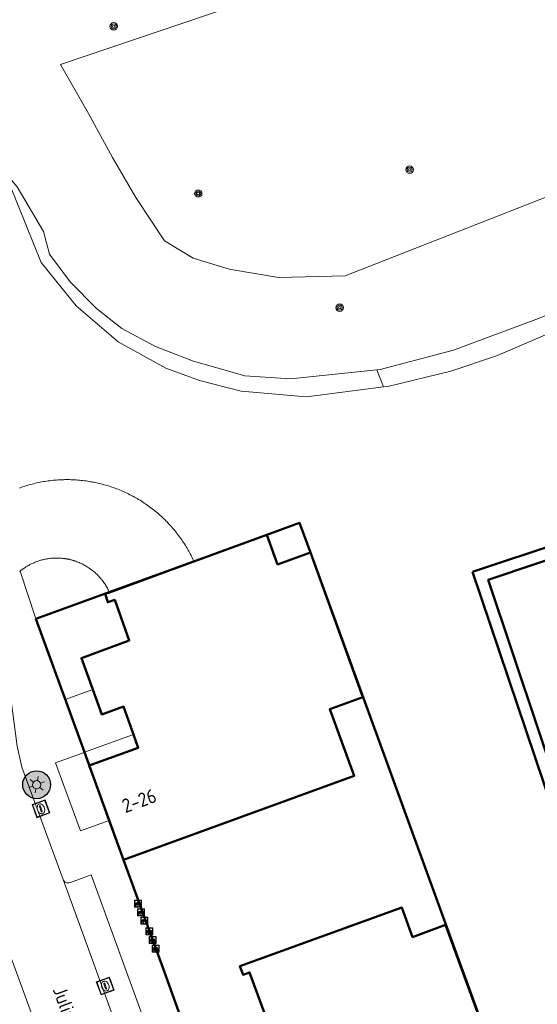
# Model space of a CAD drawing. Header units: metres. Extents: x 94279 to 96109, y 461866 to 463040.
# Tile 76 of 175: x 95126 to 95163, y 462661 to 462732. Entities that reach past the tile are written whole.
import ezdxf
from ezdxf.enums import TextEntityAlignment as Align

# ---------------------------------------------------------------- set-up
doc = ezdxf.new("R2010")
doc.units = ezdxf.units.M
doc.layers.get('0').update_dxf_attribs({"linetype": 'CONTINUOUS'})
for name, color, linetype, lineweight in [('B-WE-OV-LICHTMAST', 252, 'CONTINUOUS', 25), ('B_BEBOUWINGSGRENS_-1', 132, 'CONTINUOUS', 50), ('B_BEBOUWINGSGRENS_0', 132, 'CONTINUOUS', 50), ('Q_BOOM_0', 251, 'CONTINUOUS', 13), ('Q_FIETSENREK_0', 251, 'CONTINUOUS', 13), ('Q_KOLK_0', 251, 'CONTINUOUS', 13), ('Q_LICHTMAST_0', 251, 'CONTINUOUS', 13), ('T_CULTUURGRENS_0', 251, 'CONTINUOUS', 13), ('T_MUUR_30CM_0', 251, 'CONTINUOUS', 13), ('V_WEGGRENS_0', 251, 'CONTINUOUS', 13), ('W_WATERGRENS_0', 251, 'CONTINUOUS', 13), ('Z_GBKN_HUISNUMMER_0', 251, 'CONTINUOUS', 13), ('Z_STRAATNAAM_0', 251, 'CONTINUOUS', 13)]:
    doc.layers.add(name, color=color, linetype=linetype, lineweight=lineweight)
doc.styles.get("Standard").update_dxf_attribs({"font": 'isocp.shx'})

# ---------------------------------------------------------------- blocks, each defined once
blk = doc.blocks.new('Q_LICHTMAST')
for points in [[(-0.26, 0.15), (-0.52, 0.3)], [(0, 0.3), (0, 0.6)], [(0.26, 0.15), (0.52, 0.3)], [(-0.26, -0.15), (-0.52, -0.3)], [(0, -0.3), (0, -0.6)], [(0.26, -0.15), (0.52, -0.3)]]:
    blk.add_lwpolyline(points)
blk.add_circle((0, 0), 0.3)
blk = doc.blocks.new('Q_KOLK')
blk.add_lwpolyline([(-0.5, 0.5), (0.5, 0.5), (0.5, -0.5), (-0.5, -0.5)], close=True)
for points in [[(-0.442, 0.464), (0.438, 0.464, -0.414214), (0.459, 0.442), (0.459, -0.437, -0.414214), (0.438, -0.459), (-0.442, -0.459, -0.414214), (-0.463, -0.437), (-0.463, 0.442, -0.414214), (-0.442, 0.464)], [(-0.345, 0.105, 0.380426), (-0.276, -0.18)], [(-0.008, 0.266, 0.240218), (-0.345, 0.105)], [(-0.194, 0.045, 0.853344), (-0.194, -0.032)], [(0.331, 0.111, 0.240191), (-0.008, 0.266)], [(0.185, -0.032, 0.849746), (0.185, 0.045)], [(0.267, -0.176, 0.380426), (0.331, 0.111)], [(-0.276, -0.18, 0.148452), (0.012, -0.257)], [(0.012, -0.257, 0.131742), (0.267, -0.176)]]:
    blk.add_lwpolyline(points, format="xyb")
for points in [[(-0.194, 0.045), (0.185, 0.045)], [(0.185, -0.032), (-0.194, -0.032)]]:
    blk.add_lwpolyline(points)
blk = doc.blocks.new('Q_FIETSENREK')
for points in [[(-0.5, 0.5), (0.5, 0.5), (0.5, -0.5), (-0.5, -0.5)], [(-0.06, 0.15), (0.18, 0.05), (0.04, -0.09)]]:
    blk.add_lwpolyline(points, close=True)
for points in [[(-0.44, 0.46), (0.44, 0.46, -0.414214), (0.46, 0.44), (0.46, -0.44, -0.414214), (0.44, -0.46), (-0.44, -0.46, -0.414214), (-0.46, -0.44), (-0.46, 0.44), (-0.46, 0.44), (-0.46, 0.45), (-0.46, 0.45), (-0.46, 0.45), (-0.46, 0.45), (-0.46, 0.45), (-0.46, 0.45), (-0.46, 0.46), (-0.46, 0.46), (-0.46, 0.46), (-0.45, 0.46), (-0.45, 0.46), (-0.45, 0.46), (-0.45, 0.46), (-0.45, 0.46), (-0.45, 0.46), (-0.44, 0.46), (-0.44, 0.46)], [(-0.18, 0.11, 0.847256), (-0.32, -0.14)], [(-0.19, 0.08, 0.842492), (-0.3, -0.12)], [(-0.17, 0.06, 0.053288), (-0.19, 0.08)], [(-0.19, -0.13, 0.502492), (-0.15, 0.04)], [(-0.15, 0.09, 0.06236), (-0.18, 0.11)], [(-0.16, -0.16, 0.494489), (-0.12, 0.07)], [(-0.32, -0.14, 0.089606), (-0.42, -0.35)], [(-0.3, -0.16, 0.110942), (-0.37, -0.35)], [(-0.29, -0.1, 0.006942), (-0.3, -0.12)], [(-0.3, -0.16, 0.02458), (-0.28, -0.17)], [(-0.21, -0.1, 0.381614), (-0.29, -0.1)], [(-0.22, -0.14, 0.533998), (-0.28, -0.14)], [(-0.28, -0.14, 0.009682), (-0.27, -0.14)], [(-0.28, -0.17, 0.148109), (-0.2, -0.17)], [(-0.27, -0.14, 0.120201), (-0.22, -0.14)], [(-0.22, -0.14, 0.003554), (-0.22, -0.14)], [(-0.19, -0.13, 0.017985), (-0.21, -0.1)], [(-0.12, -0.35, 0.075837), (-0.2, -0.17)], [(-0.08, -0.35, 0.094234), (-0.16, -0.16)], [(0.1, -0.16, 0.385208), (0.19, -0.33)], [(0.21, -0.05, 0.224648), (0.11, -0.13)], [(0.13, -0.17, 0.376993), (0.2, -0.3)], [(0.21, -0.09, 0.20829), (0.14, -0.14)], [(0.19, -0.33, 1), (0.29, -0.06)], [(0.2, -0.3, 1), (0.28, -0.09)], [(0.29, -0.06, 0.086253), (0.24, -0.05)], [(0.28, -0.09, 0.079305), (0.24, -0.08)]]:
    blk.add_lwpolyline(points, format="xyb")
for points in [[(-0.17, 0.06), (-0.26, -0.04), (-0.24, -0.06), (-0.15, 0.04)], [(0.08, 0.22), (0, 0.25), (-0.15, 0.09)], [(-0.12, 0.07), (-0.09, 0.11), (0.02, -0.13), (0.1, -0.16)], [(0.24, -0.05), (0.23, 0.05), (0.26, 0.09), (0.3, 0.08), (0.31, 0.11), (0.19, 0.15), (0.18, 0.12), (0.23, 0.1), (0.21, 0.08), (-0.04, 0.17), (0, 0.22), (0.07, 0.19), (0.08, 0.22)], [(0.21, -0.05), (0.2, 0.03), (0.06, -0.11)], [(-0.42, -0.35), (-0.37, -0.35)], [(-0.12, -0.35), (-0.08, -0.35)], [(0.06, -0.11), (0.11, -0.13)], [(0.13, -0.17), (0.25, -0.22), (0.24, -0.08)], [(0.14, -0.14), (0.22, -0.17), (0.21, -0.09)]]:
    blk.add_lwpolyline(points)
blk = doc.blocks.new('Q_BOOM')
for radius in [0.27, 0.18, 0.09]:
    blk.add_circle((0, 0), radius)
blk = doc.blocks.new('LM')
at = {"linetype": 'ByBlock'}
h = blk.add_hatch(color=256, dxfattribs=at)
h.dxf.hatch_style = 1
edge = h.paths.add_edge_path()
edge.add_arc((0, 0), 1, 0, 360)
blk.add_circle((0, 0), 1, dxfattribs=at)

msp = doc.modelspace()

# ---------------------------------------------------------------- linework, layer by layer
at = {"layer": 'B_BEBOUWINGSGRENS_-1'}
for p, q in [((95200.501, 462706.571), (95158.392, 462692.449)), ((95143.634, 462695.111), (95138.329, 462693.185)), ((95159.683, 462658.357), (95146.757, 462693.852)), ((95138.329, 462693.185), (95132.327, 462691.007)), ((95158.392, 462692.449), (95165.205, 462672.256)), ((95132.327, 462691.007), (95127.063, 462689.096)), ((95127.063, 462689.096), (95129.23, 462683.141)), ((95129.23, 462683.141), (95130.546, 462679.522)), ((95130.546, 462679.522), (95131.198, 462677.733)), ((95131.198, 462677.733), (95133.353, 462671.809)), ((95133.353, 462671.809), (95136.281, 462663.761)), ((95136.281, 462663.761), (95140.266, 462652.811))]:
    msp.add_line(p, q, dxfattribs=at)
msp.add_lwpolyline([(95146.757, 462693.852), (95145.987, 462695.965), (95143.634, 462695.111)], dxfattribs=at)
at = {"layer": 'B_BEBOUWINGSGRENS_0'}
for p, q in [((95150.519, 462683.48), (95146.754, 462693.852)), ((95138.329, 462693.185), (95132.336, 462690.986)), ((95138.399, 462693.211), (95138.329, 462693.185)), ((95132.336, 462690.986), (95132.024, 462690.872)), ((95131.198, 462677.733), (95132.316, 462674.629)), ((95132.316, 462674.629), (95133.349, 462671.808)), ((95133.349, 462671.808), (95133.353, 462671.809)), ((95159.683, 462658.357), (95156.462, 462667.14))]:
    msp.add_line(p, q, dxfattribs=at)
for points in [[(95196.06, 462688.431), (95191.306, 462702.551), (95159.522, 462691.892), (95164.849, 462675.968), (95186.381, 462683.178), (95185.961, 462684.408), (95188.612, 462685.3), (95189.051, 462684.077), (95189.586, 462684.269)], [(95143.634, 462695.111), (95143.634, 462695.111), (95138.399, 462693.211)], [(95146.754, 462693.852), (95144.401, 462692.997), (95143.634, 462695.111)], [(95132.024, 462690.872), (95132.215, 462690.274), (95132.718, 462690.441), (95133.761, 462687.537), (95130.322, 462686.278), (95131.144, 462684.028)], [(95131.144, 462684.028), (95131.791, 462682.239), (95133.347, 462682.8), (95134.07, 462680.793)], [(95133.353, 462671.809), (95149.894, 462677.825), (95148.147, 462682.606), (95150.519, 462683.48)], [(95134.07, 462680.793), (95134.411, 462679.846), (95130.893, 462678.578), (95131.198, 462677.733)], [(95156.462, 462667.14), (95154.091, 462666.274), (95153.319, 462668.385), (95141.702, 462664.175), (95141.925, 462663.567), (95142.395, 462663.738), (95143.454, 462660.824), (95140.023, 462659.577), (95140.858, 462657.28)]]:
    msp.add_lwpolyline(points, dxfattribs=at)
at = {"layer": 'T_CULTUURGRENS_0'}
for p, q in [((95172.285, 462743.523), (95128.829, 462728.847)), ((95151.534, 462706.934), (95151.995, 462705.718))]:
    msp.add_line(p, q, dxfattribs=at)
for points in [[(95184.114, 462770.765), (95182.04, 462766.92), (95181.175, 462764.74), (95181.106, 462763.391), (95181.141, 462762.076), (95181.694, 462760.38), (95184.151, 462754.983), (95185.846, 462751.073), (95186.573, 462749.827), (95188.303, 462747.094), (95192.178, 462737.683), (95195.604, 462728.548), (95196.33, 462727.337), (95196.572, 462726.438), (95196.33, 462725.711), (95195.223, 462724.707), (95179.169, 462717.338), (95163.114, 462710.625), (95157.024, 462708.342), (95151.765, 462706.958), (95151.534, 462706.934)], [(95128.829, 462728.847), (95130.847, 462725.322), (95132.549, 462722.168), (95134.243, 462719.301), (95136.292, 462716.191), (95138.356, 462714.956), (95140.94, 462714.172), (95144.469, 462713.561), (95149.253, 462713.694), (95175.565, 462723.993), (95176.03, 462725.92), (95176.495, 462729.175), (95176.296, 462731.302), (95175.135, 462734.689), (95173.425, 462740.673), (95172.285, 462743.523)], [(95151.534, 462706.934), (95145.329, 462706.3), (95142.042, 462706.508), (95138.305, 462707.58), (95135.641, 462708.618), (95133.219, 462709.899), (95131.42, 462711.352), (95129.517, 462713.255), (95128.029, 462715.227), (95127.614, 462716.853), (95125.711, 462720.071), (95124.535, 462721.455), (95123.462, 462722.355), (95122.701, 462722.908), (95120.279, 462723.946), (95117.822, 462726.714), (95116.68, 462727.06), (95115.538, 462727.095), (95111.94, 462726.472), (95108.099, 462726.541), (95095.643, 462723.635), (95094.353, 462723.292)]]:
    msp.add_lwpolyline(points, dxfattribs=at)
at = {"layer": 'T_MUUR_30CM_0'}
for p, q in [((95127.063, 462689.096), (95132.024, 462690.872)), ((95132.336, 462690.986), (95132.327, 462691.007)), ((95129.17, 462683.307), (95127.063, 462689.096)), ((95131.144, 462684.028), (95129.17, 462683.307)), ((95156.462, 462667.14), (95150.519, 462683.48)), ((95134.07, 462680.793), (95130.546, 462679.522)), ((95130.546, 462679.522), (95130.534, 462679.518)), ((95136.281, 462663.761), (95133.349, 462671.808)), ((95138.902, 462656.569), (95136.281, 462663.761))]:
    msp.add_line(p, q, dxfattribs=at)
for points in [[(95125.88, 462698.47), (95125.991, 462698.51), (95126.103, 462698.549), (95126.216, 462698.586), (95126.329, 462698.622), (95126.442, 462698.656), (95126.556, 462698.689), (95126.67, 462698.721), (95126.784, 462698.751), (95126.899, 462698.78), (95127.015, 462698.808), (95127.13, 462698.834), (95127.246, 462698.859), (95127.362, 462698.883), (95127.478, 462698.905), (95127.595, 462698.926), (95127.712, 462698.945), (95127.829, 462698.963), (95127.946, 462698.98), (95128.064, 462698.995), (95128.181, 462699.009), (95128.299, 462699.021), (95128.417, 462699.032), (95128.535, 462699.042), (95128.653, 462699.05), (95128.771, 462699.057), (95128.89, 462699.063), (95128.949, 462699.065), (95129.008, 462699.067), (95129.067, 462699.068), (95129.127, 462699.069), (95129.245, 462699.071), (95129.363, 462699.071), (95129.482, 462699.069), (95129.6, 462699.066), (95129.66, 462699.064), (95129.719, 462699.062), (95129.778, 462699.059), (95129.837, 462699.056), (95129.955, 462699.049), (95130.073, 462699.04), (95130.191, 462699.03), (95130.309, 462699.019), (95130.427, 462699.006), (95130.545, 462698.992), (95130.662, 462698.977), (95130.779, 462698.96), (95130.896, 462698.941)], [(95130.896, 462698.941), (95131.013, 462698.922), (95131.072, 462698.911), (95131.13, 462698.901), (95131.188, 462698.89), (95131.246, 462698.878), (95131.362, 462698.854), (95131.478, 462698.829), (95131.593, 462698.803), (95131.709, 462698.775), (95131.823, 462698.746), (95131.938, 462698.715), (95132.052, 462698.683), (95132.165, 462698.65), (95132.279, 462698.615), (95132.392, 462698.579), (95132.504, 462698.542), (95132.616, 462698.503), (95132.727, 462698.463), (95132.838, 462698.422), (95132.949, 462698.379), (95133.059, 462698.335), (95133.168, 462698.29), (95133.277, 462698.243), (95133.386, 462698.195), (95133.494, 462698.146), (95133.547, 462698.121), (95133.601, 462698.096), (95133.654, 462698.07), (95133.707, 462698.044), (95133.813, 462697.991), (95133.919, 462697.937), (95134.023, 462697.882), (95134.127, 462697.825), (95134.231, 462697.767), (95134.334, 462697.708), (95134.435, 462697.648), (95134.537, 462697.587), (95134.637, 462697.524), (95134.737, 462697.46), (95134.836, 462697.395), (95134.934, 462697.329), (95134.983, 462697.295), (95135.032, 462697.262), (95135.08, 462697.227), (95135.128, 462697.193), (95135.224, 462697.123), (95135.319, 462697.053), (95135.413, 462696.981), (95135.506, 462696.908)], [(95135.506, 462696.908), (95135.553, 462696.871), (95135.599, 462696.834), (95135.645, 462696.796), (95135.69, 462696.758), (95135.781, 462696.682), (95135.871, 462696.605), (95135.959, 462696.526), (95136.047, 462696.447), (95136.134, 462696.366), (95136.22, 462696.285), (95136.305, 462696.202), (95136.389, 462696.119), (95136.472, 462696.034), (95136.554, 462695.949), (95136.635, 462695.862), (95136.715, 462695.775), (95136.755, 462695.731), (95136.794, 462695.687), (95136.833, 462695.642), (95136.872, 462695.597), (95136.91, 462695.552), (95136.949, 462695.507), (95136.987, 462695.462), (95137.024, 462695.416), (95137.099, 462695.324), (95137.173, 462695.231), (95137.209, 462695.185), (95137.245, 462695.138), (95137.281, 462695.09), (95137.316, 462695.043), (95137.352, 462694.995), (95137.387, 462694.948), (95137.421, 462694.9), (95137.456, 462694.851), (95137.524, 462694.754), (95137.59, 462694.657), (95137.656, 462694.558), (95137.72, 462694.459), (95137.784, 462694.358), (95137.846, 462694.258), (95137.907, 462694.156), (95137.966, 462694.054), (95137.996, 462694.002), (95138.025, 462693.951), (95138.053, 462693.899), (95138.082, 462693.847), (95138.138, 462693.742), (95138.193, 462693.637), (95138.246, 462693.532)], [(95127.631, 462693.344), (95127.559, 462693.327), (95127.488, 462693.309), (95127.417, 462693.289), (95127.346, 462693.268), (95127.276, 462693.246), (95127.206, 462693.222), (95127.137, 462693.198), (95127.068, 462693.172), (95126.999, 462693.145), (95126.931, 462693.116), (95126.864, 462693.087), (95126.797, 462693.056), (95126.73, 462693.024), (95126.632, 462692.974), (95126.567, 462692.939), (95126.503, 462692.903), (95126.439, 462692.866), (95126.345, 462692.808), (95126.283, 462692.768), (95126.222, 462692.727), (95126.132, 462692.663), (95126.072, 462692.62), (95125.985, 462692.552), (95125.928, 462692.506)], [(95130.53, 462692.947), (95130.458, 462692.985), (95130.421, 462693.004), (95130.384, 462693.023), (95130.347, 462693.041), (95130.31, 462693.058), (95130.235, 462693.092), (95130.16, 462693.125), (95130.084, 462693.156), (95130.007, 462693.186), (95129.93, 462693.214), (95129.852, 462693.241), (95129.813, 462693.253), (95129.774, 462693.266), (95129.734, 462693.278), (95129.695, 462693.289), (95129.655, 462693.3), (95129.616, 462693.311), (95129.576, 462693.321), (95129.536, 462693.331), (95129.496, 462693.341), (95129.456, 462693.35), (95129.416, 462693.359), (95129.375, 462693.367), (95129.335, 462693.375), (95129.295, 462693.383), (95129.254, 462693.39), (95129.213, 462693.396), (95129.173, 462693.403), (95129.132, 462693.409), (95129.091, 462693.414), (95129.051, 462693.419), (95128.969, 462693.428), (95128.887, 462693.436), (95128.805, 462693.442), (95128.723, 462693.446), (95128.641, 462693.448), (95128.558, 462693.449), (95128.476, 462693.448), (95128.394, 462693.446), (95128.312, 462693.442), (95128.23, 462693.436), (95128.148, 462693.429), (95128.066, 462693.42), (95127.993, 462693.411), (95127.92, 462693.4), (95127.847, 462693.388), (95127.775, 462693.375), (95127.703, 462693.36), (95127.631, 462693.344)], [(95138.246, 462693.532), (95138.298, 462693.425), (95138.349, 462693.319), (95138.399, 462693.211)], [(95125.928, 462692.506), (95125.893, 462692.477)], [(95132.327, 462691.007), (95132.302, 462691.061), (95132.267, 462691.135), (95132.248, 462691.172), (95132.23, 462691.209), (95132.211, 462691.245), (95132.191, 462691.281), (95132.151, 462691.353), (95132.11, 462691.424), (95132.089, 462691.46), (95132.068, 462691.495), (95132.046, 462691.53), (95132.024, 462691.564), (95131.978, 462691.633), (95131.931, 462691.7), (95131.883, 462691.767), (95131.834, 462691.833), (95131.809, 462691.865), (95131.783, 462691.898), (95131.757, 462691.93), (95131.731, 462691.961), (95131.705, 462691.993), (95131.678, 462692.024), (95131.651, 462692.055), (95131.623, 462692.086), (95131.568, 462692.146), (95131.511, 462692.206), (95131.482, 462692.235), (95131.453, 462692.264), (95131.423, 462692.292), (95131.393, 462692.321), (95131.363, 462692.349), (95131.333, 462692.377), (95131.302, 462692.404), (95131.272, 462692.431), (95131.209, 462692.485), (95131.146, 462692.537), (95131.113, 462692.563), (95131.081, 462692.588), (95131.048, 462692.613), (95131.015, 462692.637), (95130.982, 462692.662), (95130.949, 462692.686), (95130.915, 462692.709), (95130.881, 462692.733), (95130.813, 462692.778), (95130.743, 462692.823), (95130.673, 462692.865), (95130.602, 462692.907), (95130.53, 462692.947)], [(95130.534, 462679.518), (95128.479, 462678.757), (95130.257, 462673.9), (95132.316, 462674.629)]]:
    msp.add_lwpolyline(points, dxfattribs=at)
at = {"layer": 'V_WEGGRENS_0'}
for p, q in [((95125.928, 462692.506), (95127.063, 462689.096)), ((95129.17, 462683.307), (95129.23, 462683.141)), ((95129.23, 462683.141), (95130.534, 462679.518)), ((95134.808, 462654.473), (95129.006, 462670.407)), ((95124.699, 462666.409), (95127.206, 462659.569))]:
    msp.add_line(p, q, dxfattribs=at)
for points in [[(95120.704, 462685.143), (95124.621, 462686.583), (95125.009, 462685.394), (95125.716, 462679.954), (95126.061, 462678.462), (95129.006, 462670.407)], [(95129.006, 462670.407), (95129.073, 462670.299), (95129.17, 462670.216), (95129.288, 462670.169), (95129.416, 462670.16), (95129.539, 462670.192), (95131.032, 462670.743), (95136.552, 462655.581), (95135.071, 462655.024), (95134.959, 462654.953), (95134.872, 462654.854), (95134.815, 462654.735), (95134.793, 462654.604), (95134.808, 462654.473)]]:
    msp.add_lwpolyline(points, dxfattribs=at)
at = {"layer": 'W_WATERGRENS_0'}
for points in [[(95151.995, 462705.718), (95152.318, 462705.759), (95156.843, 462706.84), (95160.101, 462707.955), (95180.946, 462716.858), (95195.083, 462723.522), (95197.975, 462725.215), (95197.788, 462727.162), (95197.507, 462727.721)], [(95125.242, 462720.083), (95127.447, 462714.646), (95129.939, 462711.527), (95132.965, 462708.956), (95136.391, 462707.054), (95138.793, 462706.176), (95141.782, 462705.417), (95146.48, 462705.018), (95151.995, 462705.718)]]:
    msp.add_lwpolyline(points, dxfattribs=at)

# ---------------------------------------------------------------- block references
at = {"layer": 'B-WE-OV-LICHTMAST'}
msp.add_blockref('LM', (95127.115, 462677.196), dxfattribs=at)
at = {"layer": 'Q_BOOM_0'}
for p, rotation in [((95132.644, 462731.57), 18.66090105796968), ((95153.877, 462721.294), 21.37628725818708), ((95138.707, 462719.586), 123.3785877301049), ((95148.855, 462711.406), 1.592469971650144)]:
    msp.add_blockref('Q_BOOM', p, dxfattribs=dict(at, rotation=rotation))
at = {"layer": 'Q_FIETSENREK_0', "xscale": 0.5, "yscale": 0.5}
for p in [(95134.388, 462668.663), (95134.608, 462668.044), (95134.84, 462667.444), (95135.207, 462666.691), (95135.432, 462666.059), (95135.649, 462665.45)]:
    msp.add_blockref('Q_FIETSENREK', p, dxfattribs=at)
at = {"layer": 'Q_KOLK_0'}
for p, rotation in [((95127.425, 462675.474), 110.0829894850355), ((95132.038, 462662.765), 110.0079321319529)]:
    msp.add_blockref('Q_KOLK', p, dxfattribs=dict(at, rotation=rotation))
at = {"layer": 'Q_LICHTMAST_0', "rotation": 110.0829894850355}
msp.add_blockref('Q_LICHTMAST', (95127.115, 462677.196), dxfattribs=at)

# ---------------------------------------------------------------- texts
at = {"layer": 'Z_GBKN_HUISNUMMER_0'}
msp.add_text('2-26', height=1, rotation=19.9, dxfattribs=at).set_placement((95134.471, 462676.046), align=Align.MIDDLE)
at = {"layer": 'Z_STRAATNAAM_0', "linetype": 'Continuous'}
msp.add_text('Julius Caesarlaan', height=1, rotation=290.12017, dxfattribs=at).set_placement((95130.385, 462658.156), align=Align.MIDDLE)

doc.saveas('drawing.dxf')
